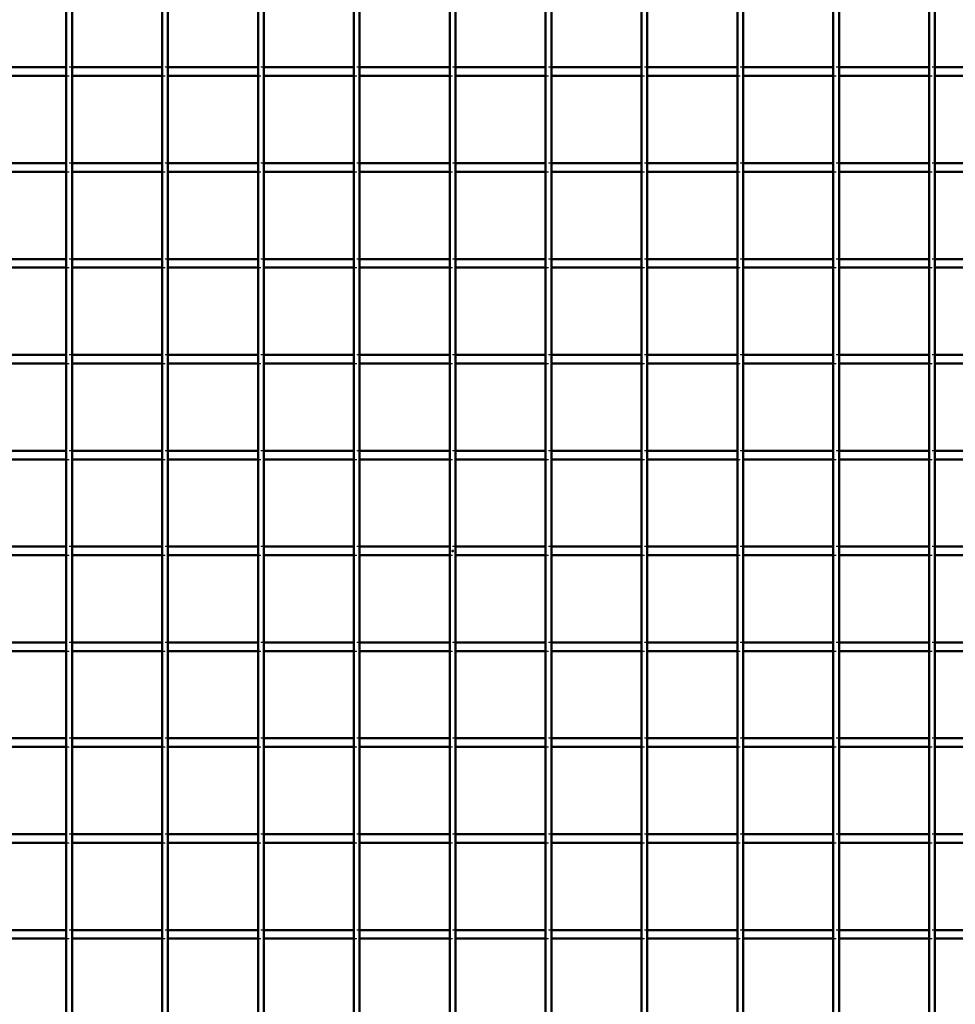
# Model space of a CAD drawing. Header units: millimetres. Extents: x -846 to 545, y -500 to 878.
# Tile 7 of 10: x -151 to 175, y -158 to 185. Entities that reach past the tile are written whole.
import ezdxf

# ---------------------------------------------------------------- set-up
doc = ezdxf.new("R2010")
doc.units = ezdxf.units.MM
doc.linetypes.add('Dashed', pattern=[2, 1, -1])
for name, color, linetype, lineweight in [('2d ConnectionPoints', 7, 'Continuous', 50), ('AM_0', 7, 'Continuous', 50), ('AM_9', 6, 'Dashed', 25)]:
    doc.layers.add(name, color=color, linetype=linetype, lineweight=lineweight)

# ---------------------------------------------------------------- blocks, each defined once
blk = doc.blocks.new('13_f14m1jy6mmfqows7etyse7joh________0_in_LPP33033311100010003500_4')
at = {"layer": 'AM_0'}
for p, q in [((-134.32, -497), (-134.32, 497)), ((-132.32, -497), (-132.32, 497))]:
    blk.add_line(p, q, dxfattribs=at)
blk = doc.blocks.new('14_xaygbbllaoqzlxwuj1k2awl9c________0_in_LPP33033311100010003500_4')
at = {"layer": 'AM_0'}
for p, q in [((-100.99, -497), (-100.99, 497)), ((-98.99, -497), (-98.99, 497))]:
    blk.add_line(p, q, dxfattribs=at)
blk = doc.blocks.new('15_oi8p4zm7115ej2cfghhb1oe7b________0_in_LPP33033311100010003500_4')
at = {"layer": 'AM_0'}
for p, q in [((-67.66, -497), (-67.66, 497)), ((-65.66, -497), (-65.66, 497))]:
    blk.add_line(p, q, dxfattribs=at)
blk = doc.blocks.new('16_sah0mgjegq1cwf3433qxp77hi________0_in_LPP33033311100010003500_4')
at = {"layer": 'AM_0'}
for p, q in [((-34.33, -497), (-34.33, 497)), ((-32.33, -497), (-32.33, 497))]:
    blk.add_line(p, q, dxfattribs=at)
blk = doc.blocks.new('17_jtigvvxrzegaj5ney2i596n4j________0_in_LPP33033311100010003500_4')
at = {"layer": 'AM_0'}
for p, q in [((-1, -497), (-1, 497)), ((1, -497), (1, 497))]:
    blk.add_line(p, q, dxfattribs=at)
blk = doc.blocks.new('18_81d8mva2q2trpqy0gtanpap4k________0_in_LPP33033311100010003500_4')
at = {"layer": 'AM_0'}
for p, q in [((32.33, -497), (32.33, 497)), ((34.33, -497), (34.33, 497))]:
    blk.add_line(p, q, dxfattribs=at)
blk = doc.blocks.new('19_f0lpq9t4okkfl481ia6d766ai________0_in_LPP33033311100010003500_4')
at = {"layer": 'AM_0'}
for p, q in [((65.66, -497), (65.66, 497)), ((67.66, -497), (67.66, 497))]:
    blk.add_line(p, q, dxfattribs=at)
blk = doc.blocks.new('20_6yayi3qypbji841zr2oqd4p4l________0_in_LPP33033311100010003500_4')
at = {"layer": 'AM_0'}
for p, q in [((98.99, -497), (98.99, 497)), ((100.99, -497), (100.99, 497))]:
    blk.add_line(p, q, dxfattribs=at)
blk = doc.blocks.new('21_jenu2zx9u3cot3maybtonr4zg________0_in_LPP33033311100010003500_4')
at = {"layer": 'AM_0'}
for p, q in [((132.32, -497), (132.32, 497)), ((134.32, -497), (134.32, 497))]:
    blk.add_line(p, q, dxfattribs=at)
blk = doc.blocks.new('22_13g98mqpu52lxjs54v7eu1h2r________0_in_LPP33033311100010003500_4')
at = {"layer": 'AM_0'}
for p, q in [((165.65, -497), (165.65, 497)), ((167.65, -497), (167.65, 497))]:
    blk.add_line(p, q, dxfattribs=at)
blk = doc.blocks.new('43_grfhh5fpg7h3v66mvz2vewytc________0_in_LPP33033311100010003500_4')
at = {"layer": 'AM_0'}
for p, q in [((-134.32, -131.82), (-165.65, -131.82)), ((-134.32, -131.82), (-134.32, -134.82)), ((-132.32, -134.82), (-132.32, -131.82)), ((-100.99, -131.82), (-132.32, -131.82)), ((-100.99, -131.82), (-100.99, -134.82)), ((-98.99, -134.82), (-98.99, -131.82)), ((-67.66, -131.82), (-98.99, -131.82)), ((-67.66, -131.82), (-67.66, -134.82)), ((-65.66, -134.82), (-65.66, -131.82)), ((-34.33, -131.82), (-65.66, -131.82)), ((-34.33, -131.82), (-34.33, -134.82)), ((-32.33, -134.82), (-32.33, -131.82)), ((-1, -131.82), (-32.33, -131.82)), ((-1, -131.82), (-1, -134.82)), ((1, -134.82), (1, -131.82)), ((32.33, -131.82), (1, -131.82)), ((32.33, -131.82), (32.33, -134.82)), ((34.33, -134.82), (34.33, -131.82)), ((65.66, -131.82), (34.33, -131.82)), ((65.66, -131.82), (65.66, -134.82)), ((67.66, -134.82), (67.66, -131.82)), ((98.99, -131.82), (67.66, -131.82)), ((98.99, -131.82), (98.99, -134.82)), ((100.99, -134.82), (100.99, -131.82)), ((132.32, -131.82), (100.99, -131.82)), ((132.32, -131.82), (132.32, -134.82)), ((134.32, -134.82), (134.32, -131.82)), ((165.65, -131.82), (134.32, -131.82)), ((165.65, -131.82), (165.65, -134.82)), ((167.65, -134.82), (167.65, -131.82)), ((198.98, -131.82), (167.65, -131.82)), ((-134.32, -134.82), (-165.65, -134.82)), ((-100.99, -134.82), (-132.32, -134.82)), ((-67.66, -134.82), (-98.99, -134.82)), ((-34.33, -134.82), (-65.66, -134.82)), ((-1, -134.82), (-32.33, -134.82)), ((32.33, -134.82), (1, -134.82)), ((65.66, -134.82), (34.33, -134.82)), ((98.99, -134.82), (67.66, -134.82)), ((132.32, -134.82), (100.99, -134.82)), ((165.65, -134.82), (134.32, -134.82)), ((198.98, -134.82), (167.65, -134.82))]:
    blk.add_line(p, q, dxfattribs=at)
at = {"layer": 'AM_9'}
for p, q in [((-132.32, -131.82), (-134.32, -131.82)), ((-98.99, -131.82), (-100.99, -131.82)), ((-65.66, -131.82), (-67.66, -131.82)), ((-32.33, -131.82), (-34.33, -131.82)), ((1, -131.82), (-1, -131.82)), ((34.33, -131.82), (32.33, -131.82)), ((67.66, -131.82), (65.66, -131.82)), ((100.99, -131.82), (98.99, -131.82)), ((134.32, -131.82), (132.32, -131.82)), ((167.65, -131.82), (165.65, -131.82)), ((-134.32, -134.82), (-132.32, -134.82)), ((-100.99, -134.82), (-98.99, -134.82)), ((-67.66, -134.82), (-65.66, -134.82)), ((-34.33, -134.82), (-32.33, -134.82)), ((-1, -134.82), (1, -134.82)), ((32.33, -134.82), (34.33, -134.82)), ((65.66, -134.82), (67.66, -134.82)), ((98.99, -134.82), (100.99, -134.82)), ((132.32, -134.82), (134.32, -134.82)), ((165.65, -134.82), (167.65, -134.82))]:
    blk.add_line(p, q, dxfattribs=at)
blk = doc.blocks.new('44_jnk1orivqwey68hrtzmp234yi________0_in_LPP33033311100010003500_4')
at = {"layer": 'AM_0'}
for p, q in [((-134.32, -98.49), (-165.65, -98.49)), ((-134.32, -98.49), (-134.32, -101.49)), ((-132.32, -101.49), (-132.32, -98.49)), ((-100.99, -98.49), (-132.32, -98.49)), ((-100.99, -98.49), (-100.99, -101.49)), ((-98.99, -101.49), (-98.99, -98.49)), ((-67.66, -98.49), (-98.99, -98.49)), ((-67.66, -98.49), (-67.66, -101.49)), ((-65.66, -101.49), (-65.66, -98.49)), ((-34.33, -98.49), (-65.66, -98.49)), ((-34.33, -98.49), (-34.33, -101.49)), ((-32.33, -101.49), (-32.33, -98.49)), ((-1, -98.49), (-32.33, -98.49)), ((-1, -98.49), (-1, -101.49)), ((1, -101.49), (1, -98.49)), ((32.33, -98.49), (1, -98.49)), ((32.33, -98.49), (32.33, -101.49)), ((34.33, -101.49), (34.33, -98.49)), ((65.66, -98.49), (34.33, -98.49)), ((65.66, -98.49), (65.66, -101.49)), ((67.66, -101.49), (67.66, -98.49)), ((98.99, -98.49), (67.66, -98.49)), ((98.99, -98.49), (98.99, -101.49)), ((100.99, -101.49), (100.99, -98.49)), ((132.32, -98.49), (100.99, -98.49)), ((132.32, -98.49), (132.32, -101.49)), ((134.32, -101.49), (134.32, -98.49)), ((165.65, -98.49), (134.32, -98.49)), ((165.65, -98.49), (165.65, -101.49)), ((167.65, -101.49), (167.65, -98.49)), ((198.98, -98.49), (167.65, -98.49)), ((-134.32, -101.49), (-165.65, -101.49)), ((-100.99, -101.49), (-132.32, -101.49)), ((-67.66, -101.49), (-98.99, -101.49)), ((-34.33, -101.49), (-65.66, -101.49)), ((-1, -101.49), (-32.33, -101.49)), ((32.33, -101.49), (1, -101.49)), ((65.66, -101.49), (34.33, -101.49)), ((98.99, -101.49), (67.66, -101.49)), ((132.32, -101.49), (100.99, -101.49)), ((165.65, -101.49), (134.32, -101.49)), ((198.98, -101.49), (167.65, -101.49))]:
    blk.add_line(p, q, dxfattribs=at)
at = {"layer": 'AM_9'}
for p, q in [((-132.32, -98.49), (-134.32, -98.49)), ((-98.99, -98.49), (-100.99, -98.49)), ((-65.66, -98.49), (-67.66, -98.49)), ((-32.33, -98.49), (-34.33, -98.49)), ((1, -98.49), (-1, -98.49)), ((34.33, -98.49), (32.33, -98.49)), ((67.66, -98.49), (65.66, -98.49)), ((100.99, -98.49), (98.99, -98.49)), ((134.32, -98.49), (132.32, -98.49)), ((167.65, -98.49), (165.65, -98.49)), ((-134.32, -101.49), (-132.32, -101.49)), ((-100.99, -101.49), (-98.99, -101.49)), ((-67.66, -101.49), (-65.66, -101.49)), ((-34.33, -101.49), (-32.33, -101.49)), ((-1, -101.49), (1, -101.49)), ((32.33, -101.49), (34.33, -101.49)), ((65.66, -101.49), (67.66, -101.49)), ((98.99, -101.49), (100.99, -101.49)), ((132.32, -101.49), (134.32, -101.49)), ((165.65, -101.49), (167.65, -101.49))]:
    blk.add_line(p, q, dxfattribs=at)
blk = doc.blocks.new('45_qhl4vm21uz4o5wi3tkoz922ux________0_in_LPP33033311100010003500_4')
at = {"layer": 'AM_0'}
for p, q in [((-134.32, -65.16), (-165.65, -65.16)), ((-134.32, -68.16), (-165.65, -68.16)), ((-134.32, -65.16), (-134.32, -68.16)), ((-132.32, -68.16), (-132.32, -65.16)), ((-100.99, -65.16), (-132.32, -65.16)), ((-100.99, -68.16), (-132.32, -68.16)), ((-100.99, -65.16), (-100.99, -68.16)), ((-98.99, -68.16), (-98.99, -65.16)), ((-67.66, -65.16), (-98.99, -65.16)), ((-67.66, -68.16), (-98.99, -68.16)), ((-67.66, -65.16), (-67.66, -68.16)), ((-65.66, -68.16), (-65.66, -65.16)), ((-34.33, -65.16), (-65.66, -65.16)), ((-34.33, -68.16), (-65.66, -68.16)), ((-34.33, -65.16), (-34.33, -68.16)), ((-32.33, -68.16), (-32.33, -65.16)), ((-1, -65.16), (-32.33, -65.16)), ((-1, -68.16), (-32.33, -68.16)), ((-1, -65.16), (-1, -68.16)), ((1, -68.16), (1, -65.16)), ((32.33, -65.16), (1, -65.16)), ((32.33, -68.16), (1, -68.16)), ((32.33, -65.16), (32.33, -68.16)), ((34.33, -68.16), (34.33, -65.16)), ((65.66, -65.16), (34.33, -65.16)), ((65.66, -68.16), (34.33, -68.16)), ((65.66, -65.16), (65.66, -68.16)), ((67.66, -68.16), (67.66, -65.16)), ((98.99, -65.16), (67.66, -65.16)), ((98.99, -68.16), (67.66, -68.16)), ((98.99, -65.16), (98.99, -68.16)), ((100.99, -68.16), (100.99, -65.16)), ((132.32, -65.16), (100.99, -65.16)), ((132.32, -68.16), (100.99, -68.16)), ((132.32, -65.16), (132.32, -68.16)), ((134.32, -68.16), (134.32, -65.16)), ((165.65, -65.16), (134.32, -65.16)), ((165.65, -68.16), (134.32, -68.16)), ((165.65, -65.16), (165.65, -68.16)), ((167.65, -68.16), (167.65, -65.16)), ((198.98, -65.16), (167.65, -65.16)), ((198.98, -68.16), (167.65, -68.16))]:
    blk.add_line(p, q, dxfattribs=at)
at = {"layer": 'AM_9'}
for p, q in [((-132.32, -65.16), (-134.32, -65.16)), ((-134.32, -68.16), (-132.32, -68.16)), ((-98.99, -65.16), (-100.99, -65.16)), ((-100.99, -68.16), (-98.99, -68.16)), ((-65.66, -65.16), (-67.66, -65.16)), ((-67.66, -68.16), (-65.66, -68.16)), ((-32.33, -65.16), (-34.33, -65.16)), ((-34.33, -68.16), (-32.33, -68.16)), ((1, -65.16), (-1, -65.16)), ((-1, -68.16), (1, -68.16)), ((34.33, -65.16), (32.33, -65.16)), ((32.33, -68.16), (34.33, -68.16)), ((67.66, -65.16), (65.66, -65.16)), ((65.66, -68.16), (67.66, -68.16)), ((100.99, -65.16), (98.99, -65.16)), ((98.99, -68.16), (100.99, -68.16)), ((134.32, -65.16), (132.32, -65.16)), ((132.32, -68.16), (134.32, -68.16)), ((167.65, -65.16), (165.65, -65.16)), ((165.65, -68.16), (167.65, -68.16))]:
    blk.add_line(p, q, dxfattribs=at)
blk = doc.blocks.new('46_7u679fepvlqnecfr2um9ljlnf________0_in_LPP33033311100010003500_4')
at = {"layer": 'AM_0'}
for p, q in [((-134.32, -31.83), (-165.65, -31.83)), ((-134.32, -31.83), (-134.32, -34.83)), ((-132.32, -34.83), (-132.32, -31.83)), ((-100.99, -31.83), (-132.32, -31.83)), ((-100.99, -31.83), (-100.99, -34.83)), ((-98.99, -34.83), (-98.99, -31.83)), ((-67.66, -31.83), (-98.99, -31.83)), ((-67.66, -31.83), (-67.66, -34.83)), ((-65.66, -34.83), (-65.66, -31.83)), ((-34.33, -31.83), (-65.66, -31.83)), ((-34.33, -31.83), (-34.33, -34.83)), ((-32.33, -34.83), (-32.33, -31.83)), ((-1, -31.83), (-32.33, -31.83)), ((-1, -31.83), (-1, -34.83)), ((1, -34.83), (1, -31.83)), ((32.33, -31.83), (1, -31.83)), ((32.33, -31.83), (32.33, -34.83)), ((34.33, -34.83), (34.33, -31.83)), ((65.66, -31.83), (34.33, -31.83)), ((65.66, -31.83), (65.66, -34.83)), ((67.66, -34.83), (67.66, -31.83)), ((98.99, -31.83), (67.66, -31.83)), ((98.99, -31.83), (98.99, -34.83)), ((100.99, -34.83), (100.99, -31.83)), ((132.32, -31.83), (100.99, -31.83)), ((132.32, -31.83), (132.32, -34.83)), ((134.32, -34.83), (134.32, -31.83)), ((165.65, -31.83), (134.32, -31.83)), ((165.65, -31.83), (165.65, -34.83)), ((167.65, -34.83), (167.65, -31.83)), ((198.98, -31.83), (167.65, -31.83)), ((-134.32, -34.83), (-165.65, -34.83)), ((-100.99, -34.83), (-132.32, -34.83)), ((-67.66, -34.83), (-98.99, -34.83)), ((-34.33, -34.83), (-65.66, -34.83)), ((-1, -34.83), (-32.33, -34.83)), ((32.33, -34.83), (1, -34.83)), ((65.66, -34.83), (34.33, -34.83)), ((98.99, -34.83), (67.66, -34.83)), ((132.32, -34.83), (100.99, -34.83)), ((165.65, -34.83), (134.32, -34.83)), ((198.98, -34.83), (167.65, -34.83))]:
    blk.add_line(p, q, dxfattribs=at)
at = {"layer": 'AM_9'}
for p, q in [((-132.32, -31.83), (-134.32, -31.83)), ((-98.99, -31.83), (-100.99, -31.83)), ((-65.66, -31.83), (-67.66, -31.83)), ((-32.33, -31.83), (-34.33, -31.83)), ((1, -31.83), (-1, -31.83)), ((34.33, -31.83), (32.33, -31.83)), ((67.66, -31.83), (65.66, -31.83)), ((100.99, -31.83), (98.99, -31.83)), ((134.32, -31.83), (132.32, -31.83)), ((167.65, -31.83), (165.65, -31.83)), ((-134.32, -34.83), (-132.32, -34.83)), ((-100.99, -34.83), (-98.99, -34.83)), ((-67.66, -34.83), (-65.66, -34.83)), ((-34.33, -34.83), (-32.33, -34.83)), ((-1, -34.83), (1, -34.83)), ((32.33, -34.83), (34.33, -34.83)), ((65.66, -34.83), (67.66, -34.83)), ((98.99, -34.83), (100.99, -34.83)), ((132.32, -34.83), (134.32, -34.83)), ((165.65, -34.83), (167.65, -34.83))]:
    blk.add_line(p, q, dxfattribs=at)
blk = doc.blocks.new('47_va5wtaoly3u7zezcn3fso2cpl________0_in_LPP33033311100010003500_4')
at = {"layer": 'AM_0'}
for p, q in [((-134.32, 1.5), (-165.65, 1.5)), ((-134.32, 1.5), (-134.32, -1.5)), ((-132.32, -1.5), (-132.32, 1.5)), ((-100.99, 1.5), (-132.32, 1.5)), ((-100.99, 1.5), (-100.99, -1.5)), ((-98.99, -1.5), (-98.99, 1.5)), ((-67.66, 1.5), (-98.99, 1.5)), ((-67.66, 1.5), (-67.66, -1.5)), ((-65.66, -1.5), (-65.66, 1.5)), ((-34.33, 1.5), (-65.66, 1.5)), ((-34.33, 1.5), (-34.33, -1.5)), ((-32.33, -1.5), (-32.33, 1.5)), ((-1, 1.5), (-32.33, 1.5)), ((-1, 1.5), (-1, -1.5)), ((1, -1.5), (1, 1.5)), ((32.33, 1.5), (1, 1.5)), ((32.33, 1.5), (32.33, -1.5)), ((34.33, -1.5), (34.33, 1.5)), ((65.66, 1.5), (34.33, 1.5)), ((65.66, 1.5), (65.66, -1.5)), ((67.66, -1.5), (67.66, 1.5)), ((98.99, 1.5), (67.66, 1.5)), ((98.99, 1.5), (98.99, -1.5)), ((100.99, -1.5), (100.99, 1.5)), ((132.32, 1.5), (100.99, 1.5)), ((132.32, 1.5), (132.32, -1.5)), ((134.32, -1.5), (134.32, 1.5)), ((165.65, 1.5), (134.32, 1.5)), ((165.65, 1.5), (165.65, -1.5)), ((167.65, -1.5), (167.65, 1.5)), ((198.98, 1.5), (167.65, 1.5)), ((-134.32, -1.5), (-165.65, -1.5)), ((-100.99, -1.5), (-132.32, -1.5)), ((-67.66, -1.5), (-98.99, -1.5)), ((-34.33, -1.5), (-65.66, -1.5)), ((-1, -1.5), (-32.33, -1.5)), ((32.33, -1.5), (1, -1.5)), ((65.66, -1.5), (34.33, -1.5)), ((98.99, -1.5), (67.66, -1.5)), ((132.32, -1.5), (100.99, -1.5)), ((165.65, -1.5), (134.32, -1.5)), ((198.98, -1.5), (167.65, -1.5))]:
    blk.add_line(p, q, dxfattribs=at)
at = {"layer": 'AM_9'}
for p, q in [((-132.32, 1.5), (-134.32, 1.5)), ((-98.99, 1.5), (-100.99, 1.5)), ((-65.66, 1.5), (-67.66, 1.5)), ((-32.33, 1.5), (-34.33, 1.5)), ((1, 1.5), (-1, 1.5)), ((34.33, 1.5), (32.33, 1.5)), ((67.66, 1.5), (65.66, 1.5)), ((100.99, 1.5), (98.99, 1.5)), ((134.32, 1.5), (132.32, 1.5)), ((167.65, 1.5), (165.65, 1.5)), ((-134.32, -1.5), (-132.32, -1.5)), ((-100.99, -1.5), (-98.99, -1.5)), ((-67.66, -1.5), (-65.66, -1.5)), ((-34.33, -1.5), (-32.33, -1.5)), ((-1, -1.5), (1, -1.5)), ((32.33, -1.5), (34.33, -1.5)), ((65.66, -1.5), (67.66, -1.5)), ((98.99, -1.5), (100.99, -1.5)), ((132.32, -1.5), (134.32, -1.5)), ((165.65, -1.5), (167.65, -1.5))]:
    blk.add_line(p, q, dxfattribs=at)
blk = doc.blocks.new('48_w1c6fzk3bwub81ort92mgsl0o________0_in_LPP33033311100010003500_4')
at = {"layer": 'AM_0'}
for p, q in [((-134.32, 34.83), (-165.65, 34.83)), ((-134.32, 34.83), (-134.32, 31.83)), ((-132.32, 31.83), (-132.32, 34.83)), ((-100.99, 34.83), (-132.32, 34.83)), ((-100.99, 34.83), (-100.99, 31.83)), ((-98.99, 31.83), (-98.99, 34.83)), ((-67.66, 34.83), (-98.99, 34.83)), ((-67.66, 34.83), (-67.66, 31.83)), ((-65.66, 31.83), (-65.66, 34.83)), ((-34.33, 34.83), (-65.66, 34.83)), ((-34.33, 34.83), (-34.33, 31.83)), ((-32.33, 31.83), (-32.33, 34.83)), ((-1, 34.83), (-32.33, 34.83)), ((-1, 34.83), (-1, 31.83)), ((1, 31.83), (1, 34.83)), ((32.33, 34.83), (1, 34.83)), ((32.33, 34.83), (32.33, 31.83)), ((34.33, 31.83), (34.33, 34.83)), ((65.66, 34.83), (34.33, 34.83)), ((65.66, 34.83), (65.66, 31.83)), ((67.66, 31.83), (67.66, 34.83)), ((98.99, 34.83), (67.66, 34.83)), ((98.99, 34.83), (98.99, 31.83)), ((100.99, 31.83), (100.99, 34.83)), ((132.32, 34.83), (100.99, 34.83)), ((132.32, 34.83), (132.32, 31.83)), ((134.32, 31.83), (134.32, 34.83)), ((165.65, 34.83), (134.32, 34.83)), ((165.65, 34.83), (165.65, 31.83)), ((167.65, 31.83), (167.65, 34.83)), ((198.98, 34.83), (167.65, 34.83)), ((-134.32, 31.83), (-165.65, 31.83)), ((-100.99, 31.83), (-132.32, 31.83)), ((-67.66, 31.83), (-98.99, 31.83)), ((-34.33, 31.83), (-65.66, 31.83)), ((-1, 31.83), (-32.33, 31.83)), ((32.33, 31.83), (1, 31.83)), ((65.66, 31.83), (34.33, 31.83)), ((98.99, 31.83), (67.66, 31.83)), ((132.32, 31.83), (100.99, 31.83)), ((165.65, 31.83), (134.32, 31.83)), ((198.98, 31.83), (167.65, 31.83))]:
    blk.add_line(p, q, dxfattribs=at)
at = {"layer": 'AM_9'}
for p, q in [((-132.32, 34.83), (-134.32, 34.83)), ((-98.99, 34.83), (-100.99, 34.83)), ((-65.66, 34.83), (-67.66, 34.83)), ((-32.33, 34.83), (-34.33, 34.83)), ((1, 34.83), (-1, 34.83)), ((34.33, 34.83), (32.33, 34.83)), ((67.66, 34.83), (65.66, 34.83)), ((100.99, 34.83), (98.99, 34.83)), ((134.32, 34.83), (132.32, 34.83)), ((167.65, 34.83), (165.65, 34.83)), ((-134.32, 31.83), (-132.32, 31.83)), ((-100.99, 31.83), (-98.99, 31.83)), ((-67.66, 31.83), (-65.66, 31.83)), ((-34.33, 31.83), (-32.33, 31.83)), ((-1, 31.83), (1, 31.83)), ((32.33, 31.83), (34.33, 31.83)), ((65.66, 31.83), (67.66, 31.83)), ((98.99, 31.83), (100.99, 31.83)), ((132.32, 31.83), (134.32, 31.83)), ((165.65, 31.83), (167.65, 31.83))]:
    blk.add_line(p, q, dxfattribs=at)
blk = doc.blocks.new('49_gfpnjj6j7qdftyu70hq1jw4yk________0_in_LPP33033311100010003500_4')
at = {"layer": 'AM_0'}
for p, q in [((-134.32, 68.16), (-165.65, 68.16)), ((-134.32, 65.16), (-165.65, 65.16)), ((-134.32, 68.16), (-134.32, 65.16)), ((-132.32, 65.16), (-132.32, 68.16)), ((-100.99, 68.16), (-132.32, 68.16)), ((-100.99, 65.16), (-132.32, 65.16)), ((-100.99, 68.16), (-100.99, 65.16)), ((-98.99, 65.16), (-98.99, 68.16)), ((-67.66, 68.16), (-98.99, 68.16)), ((-67.66, 65.16), (-98.99, 65.16)), ((-67.66, 68.16), (-67.66, 65.16)), ((-65.66, 65.16), (-65.66, 68.16)), ((-34.33, 68.16), (-65.66, 68.16)), ((-34.33, 65.16), (-65.66, 65.16)), ((-34.33, 68.16), (-34.33, 65.16)), ((-32.33, 65.16), (-32.33, 68.16)), ((-1, 68.16), (-32.33, 68.16)), ((-1, 65.16), (-32.33, 65.16)), ((-1, 68.16), (-1, 65.16)), ((1, 65.16), (1, 68.16)), ((32.33, 68.16), (1, 68.16)), ((32.33, 65.16), (1, 65.16)), ((32.33, 68.16), (32.33, 65.16)), ((34.33, 65.16), (34.33, 68.16)), ((65.66, 68.16), (34.33, 68.16)), ((65.66, 65.16), (34.33, 65.16)), ((65.66, 68.16), (65.66, 65.16)), ((67.66, 65.16), (67.66, 68.16)), ((98.99, 68.16), (67.66, 68.16)), ((98.99, 65.16), (67.66, 65.16)), ((98.99, 68.16), (98.99, 65.16)), ((100.99, 65.16), (100.99, 68.16)), ((132.32, 68.16), (100.99, 68.16)), ((132.32, 65.16), (100.99, 65.16)), ((132.32, 68.16), (132.32, 65.16)), ((134.32, 65.16), (134.32, 68.16)), ((165.65, 68.16), (134.32, 68.16)), ((165.65, 65.16), (134.32, 65.16)), ((165.65, 68.16), (165.65, 65.16)), ((167.65, 65.16), (167.65, 68.16)), ((198.98, 68.16), (167.65, 68.16)), ((198.98, 65.16), (167.65, 65.16))]:
    blk.add_line(p, q, dxfattribs=at)
at = {"layer": 'AM_9'}
for p, q in [((-132.32, 68.16), (-134.32, 68.16)), ((-134.32, 65.16), (-132.32, 65.16)), ((-98.99, 68.16), (-100.99, 68.16)), ((-100.99, 65.16), (-98.99, 65.16)), ((-65.66, 68.16), (-67.66, 68.16)), ((-67.66, 65.16), (-65.66, 65.16)), ((-32.33, 68.16), (-34.33, 68.16)), ((-34.33, 65.16), (-32.33, 65.16)), ((1, 68.16), (-1, 68.16)), ((-1, 65.16), (1, 65.16)), ((34.33, 68.16), (32.33, 68.16)), ((32.33, 65.16), (34.33, 65.16)), ((67.66, 68.16), (65.66, 68.16)), ((65.66, 65.16), (67.66, 65.16)), ((100.99, 68.16), (98.99, 68.16)), ((98.99, 65.16), (100.99, 65.16)), ((134.32, 68.16), (132.32, 68.16)), ((132.32, 65.16), (134.32, 65.16)), ((167.65, 68.16), (165.65, 68.16)), ((165.65, 65.16), (167.65, 65.16))]:
    blk.add_line(p, q, dxfattribs=at)
blk = doc.blocks.new('50_0mfes00y4f2o69pjy6ptcvaue________0_in_LPP33033311100010003500_4')
at = {"layer": 'AM_0'}
for p, q in [((-134.32, 101.49), (-165.65, 101.49)), ((-134.32, 101.49), (-134.32, 98.49)), ((-132.32, 98.49), (-132.32, 101.49)), ((-100.99, 101.49), (-132.32, 101.49)), ((-100.99, 101.49), (-100.99, 98.49)), ((-98.99, 98.49), (-98.99, 101.49)), ((-67.66, 101.49), (-98.99, 101.49)), ((-67.66, 101.49), (-67.66, 98.49)), ((-65.66, 98.49), (-65.66, 101.49)), ((-34.33, 101.49), (-65.66, 101.49)), ((-34.33, 101.49), (-34.33, 98.49)), ((-32.33, 98.49), (-32.33, 101.49)), ((-1, 101.49), (-32.33, 101.49)), ((-1, 101.49), (-1, 98.49)), ((1, 98.49), (1, 101.49)), ((32.33, 101.49), (1, 101.49)), ((32.33, 101.49), (32.33, 98.49)), ((34.33, 98.49), (34.33, 101.49)), ((65.66, 101.49), (34.33, 101.49)), ((65.66, 101.49), (65.66, 98.49)), ((67.66, 98.49), (67.66, 101.49)), ((98.99, 101.49), (67.66, 101.49)), ((98.99, 101.49), (98.99, 98.49)), ((100.99, 98.49), (100.99, 101.49)), ((132.32, 101.49), (100.99, 101.49)), ((132.32, 101.49), (132.32, 98.49)), ((134.32, 98.49), (134.32, 101.49)), ((165.65, 101.49), (134.32, 101.49)), ((165.65, 101.49), (165.65, 98.49)), ((167.65, 98.49), (167.65, 101.49)), ((198.98, 101.49), (167.65, 101.49)), ((-134.32, 98.49), (-165.65, 98.49)), ((-100.99, 98.49), (-132.32, 98.49)), ((-67.66, 98.49), (-98.99, 98.49)), ((-34.33, 98.49), (-65.66, 98.49)), ((-1, 98.49), (-32.33, 98.49)), ((32.33, 98.49), (1, 98.49)), ((65.66, 98.49), (34.33, 98.49)), ((98.99, 98.49), (67.66, 98.49)), ((132.32, 98.49), (100.99, 98.49)), ((165.65, 98.49), (134.32, 98.49)), ((198.98, 98.49), (167.65, 98.49))]:
    blk.add_line(p, q, dxfattribs=at)
at = {"layer": 'AM_9'}
for p, q in [((-132.32, 101.49), (-134.32, 101.49)), ((-98.99, 101.49), (-100.99, 101.49)), ((-65.66, 101.49), (-67.66, 101.49)), ((-32.33, 101.49), (-34.33, 101.49)), ((1, 101.49), (-1, 101.49)), ((34.33, 101.49), (32.33, 101.49)), ((67.66, 101.49), (65.66, 101.49)), ((100.99, 101.49), (98.99, 101.49)), ((134.32, 101.49), (132.32, 101.49)), ((167.65, 101.49), (165.65, 101.49)), ((-134.32, 98.49), (-132.32, 98.49)), ((-100.99, 98.49), (-98.99, 98.49)), ((-67.66, 98.49), (-65.66, 98.49)), ((-34.33, 98.49), (-32.33, 98.49)), ((-1, 98.49), (1, 98.49)), ((32.33, 98.49), (34.33, 98.49)), ((65.66, 98.49), (67.66, 98.49)), ((98.99, 98.49), (100.99, 98.49)), ((132.32, 98.49), (134.32, 98.49)), ((165.65, 98.49), (167.65, 98.49))]:
    blk.add_line(p, q, dxfattribs=at)
blk = doc.blocks.new('51_pcmrjqqdy8cqn769tepcufqom________0_in_LPP33033311100010003500_4')
at = {"layer": 'AM_0'}
for p, q in [((-134.32, 134.82), (-165.65, 134.82)), ((-134.32, 134.82), (-134.32, 131.82)), ((-132.32, 131.82), (-132.32, 134.82)), ((-100.99, 134.82), (-132.32, 134.82)), ((-100.99, 134.82), (-100.99, 131.82)), ((-98.99, 131.82), (-98.99, 134.82)), ((-67.66, 134.82), (-98.99, 134.82)), ((-67.66, 134.82), (-67.66, 131.82)), ((-65.66, 131.82), (-65.66, 134.82)), ((-34.33, 134.82), (-65.66, 134.82)), ((-34.33, 134.82), (-34.33, 131.82)), ((-32.33, 131.82), (-32.33, 134.82)), ((-1, 134.82), (-32.33, 134.82)), ((-1, 134.82), (-1, 131.82)), ((1, 131.82), (1, 134.82)), ((32.33, 134.82), (1, 134.82)), ((32.33, 134.82), (32.33, 131.82)), ((34.33, 131.82), (34.33, 134.82)), ((65.66, 134.82), (34.33, 134.82)), ((65.66, 134.82), (65.66, 131.82)), ((67.66, 131.82), (67.66, 134.82)), ((98.99, 134.82), (67.66, 134.82)), ((98.99, 134.82), (98.99, 131.82)), ((100.99, 131.82), (100.99, 134.82)), ((132.32, 134.82), (100.99, 134.82)), ((132.32, 134.82), (132.32, 131.82)), ((134.32, 131.82), (134.32, 134.82)), ((165.65, 134.82), (134.32, 134.82)), ((165.65, 134.82), (165.65, 131.82)), ((167.65, 131.82), (167.65, 134.82)), ((198.98, 134.82), (167.65, 134.82)), ((-134.32, 131.82), (-165.65, 131.82)), ((-100.99, 131.82), (-132.32, 131.82)), ((-67.66, 131.82), (-98.99, 131.82)), ((-34.33, 131.82), (-65.66, 131.82)), ((-1, 131.82), (-32.33, 131.82)), ((32.33, 131.82), (1, 131.82)), ((65.66, 131.82), (34.33, 131.82)), ((98.99, 131.82), (67.66, 131.82)), ((132.32, 131.82), (100.99, 131.82)), ((165.65, 131.82), (134.32, 131.82)), ((198.98, 131.82), (167.65, 131.82))]:
    blk.add_line(p, q, dxfattribs=at)
at = {"layer": 'AM_9'}
for p, q in [((-132.32, 134.82), (-134.32, 134.82)), ((-98.99, 134.82), (-100.99, 134.82)), ((-65.66, 134.82), (-67.66, 134.82)), ((-32.33, 134.82), (-34.33, 134.82)), ((1, 134.82), (-1, 134.82)), ((34.33, 134.82), (32.33, 134.82)), ((67.66, 134.82), (65.66, 134.82)), ((100.99, 134.82), (98.99, 134.82)), ((134.32, 134.82), (132.32, 134.82)), ((167.65, 134.82), (165.65, 134.82)), ((-134.32, 131.82), (-132.32, 131.82)), ((-100.99, 131.82), (-98.99, 131.82)), ((-67.66, 131.82), (-65.66, 131.82)), ((-34.33, 131.82), (-32.33, 131.82)), ((-1, 131.82), (1, 131.82)), ((32.33, 131.82), (34.33, 131.82)), ((65.66, 131.82), (67.66, 131.82)), ((98.99, 131.82), (100.99, 131.82)), ((132.32, 131.82), (134.32, 131.82)), ((165.65, 131.82), (167.65, 131.82))]:
    blk.add_line(p, q, dxfattribs=at)
blk = doc.blocks.new('52_7okc65otzuc952kldazgw4i2d________0_in_LPP33033311100010003500_4')
at = {"layer": 'AM_0'}
for p, q in [((-134.32, 168.15), (-165.65, 168.15)), ((-134.32, 168.15), (-134.32, 165.15)), ((-132.32, 165.15), (-132.32, 168.15)), ((-100.99, 168.15), (-132.32, 168.15)), ((-100.99, 168.15), (-100.99, 165.15)), ((-98.99, 165.15), (-98.99, 168.15)), ((-67.66, 168.15), (-98.99, 168.15)), ((-67.66, 168.15), (-67.66, 165.15)), ((-65.66, 165.15), (-65.66, 168.15)), ((-34.33, 168.15), (-65.66, 168.15)), ((-34.33, 168.15), (-34.33, 165.15)), ((-32.33, 165.15), (-32.33, 168.15)), ((-1, 168.15), (-32.33, 168.15)), ((-1, 168.15), (-1, 165.15)), ((1, 165.15), (1, 168.15)), ((32.33, 168.15), (1, 168.15)), ((32.33, 168.15), (32.33, 165.15)), ((34.33, 165.15), (34.33, 168.15)), ((65.66, 168.15), (34.33, 168.15)), ((65.66, 168.15), (65.66, 165.15)), ((67.66, 165.15), (67.66, 168.15)), ((98.99, 168.15), (67.66, 168.15)), ((98.99, 168.15), (98.99, 165.15)), ((100.99, 165.15), (100.99, 168.15)), ((132.32, 168.15), (100.99, 168.15)), ((132.32, 168.15), (132.32, 165.15)), ((134.32, 165.15), (134.32, 168.15)), ((165.65, 168.15), (134.32, 168.15)), ((165.65, 168.15), (165.65, 165.15)), ((167.65, 165.15), (167.65, 168.15)), ((198.98, 168.15), (167.65, 168.15)), ((-134.32, 165.15), (-165.65, 165.15)), ((-100.99, 165.15), (-132.32, 165.15)), ((-67.66, 165.15), (-98.99, 165.15)), ((-34.33, 165.15), (-65.66, 165.15)), ((-1, 165.15), (-32.33, 165.15)), ((32.33, 165.15), (1, 165.15)), ((65.66, 165.15), (34.33, 165.15)), ((98.99, 165.15), (67.66, 165.15)), ((132.32, 165.15), (100.99, 165.15)), ((165.65, 165.15), (134.32, 165.15)), ((198.98, 165.15), (167.65, 165.15))]:
    blk.add_line(p, q, dxfattribs=at)
at = {"layer": 'AM_9'}
for p, q in [((-132.32, 168.15), (-134.32, 168.15)), ((-98.99, 168.15), (-100.99, 168.15)), ((-65.66, 168.15), (-67.66, 168.15)), ((-32.33, 168.15), (-34.33, 168.15)), ((1, 168.15), (-1, 168.15)), ((34.33, 168.15), (32.33, 168.15)), ((67.66, 168.15), (65.66, 168.15)), ((100.99, 168.15), (98.99, 168.15)), ((134.32, 168.15), (132.32, 168.15)), ((167.65, 168.15), (165.65, 168.15)), ((-134.32, 165.15), (-132.32, 165.15)), ((-100.99, 165.15), (-98.99, 165.15)), ((-67.66, 165.15), (-65.66, 165.15)), ((-34.33, 165.15), (-32.33, 165.15)), ((-1, 165.15), (1, 165.15)), ((32.33, 165.15), (34.33, 165.15)), ((65.66, 165.15), (67.66, 165.15)), ((98.99, 165.15), (100.99, 165.15)), ((132.32, 165.15), (134.32, 165.15)), ((165.65, 165.15), (167.65, 165.15))]:
    blk.add_line(p, q, dxfattribs=at)

msp = doc.modelspace()

# ---------------------------------------------------------------- linework, layer by layer
at = {"layer": '2d ConnectionPoints'}
msp.add_point((0, 0), dxfattribs=at)
msp.add_point((0, 0), dxfattribs=at)
msp.add_point((0, 0), dxfattribs=at)
msp.add_point((0, 0), dxfattribs=at)
msp.add_point((0, 0), dxfattribs=at)
msp.add_point((0, 0), dxfattribs=at)
msp.add_point((0, 0), dxfattribs=at)

# ---------------------------------------------------------------- block references
for name in ['13_f14m1jy6mmfqows7etyse7joh________0_in_LPP33033311100010003500_4', '14_xaygbbllaoqzlxwuj1k2awl9c________0_in_LPP33033311100010003500_4', '15_oi8p4zm7115ej2cfghhb1oe7b________0_in_LPP33033311100010003500_4', '16_sah0mgjegq1cwf3433qxp77hi________0_in_LPP33033311100010003500_4', '17_jtigvvxrzegaj5ney2i596n4j________0_in_LPP33033311100010003500_4', '18_81d8mva2q2trpqy0gtanpap4k________0_in_LPP33033311100010003500_4', '19_f0lpq9t4okkfl481ia6d766ai________0_in_LPP33033311100010003500_4', '20_6yayi3qypbji841zr2oqd4p4l________0_in_LPP33033311100010003500_4', '21_jenu2zx9u3cot3maybtonr4zg________0_in_LPP33033311100010003500_4', '22_13g98mqpu52lxjs54v7eu1h2r________0_in_LPP33033311100010003500_4', '52_7okc65otzuc952kldazgw4i2d________0_in_LPP33033311100010003500_4', '51_pcmrjqqdy8cqn769tepcufqom________0_in_LPP33033311100010003500_4', '50_0mfes00y4f2o69pjy6ptcvaue________0_in_LPP33033311100010003500_4', '49_gfpnjj6j7qdftyu70hq1jw4yk________0_in_LPP33033311100010003500_4', '48_w1c6fzk3bwub81ort92mgsl0o________0_in_LPP33033311100010003500_4', '47_va5wtaoly3u7zezcn3fso2cpl________0_in_LPP33033311100010003500_4', '46_7u679fepvlqnecfr2um9ljlnf________0_in_LPP33033311100010003500_4', '45_qhl4vm21uz4o5wi3tkoz922ux________0_in_LPP33033311100010003500_4', '44_jnk1orivqwey68hrtzmp234yi________0_in_LPP33033311100010003500_4', '43_grfhh5fpg7h3v66mvz2vewytc________0_in_LPP33033311100010003500_4']:
    msp.add_blockref(name, (0, 0))

doc.saveas('drawing.dxf')
